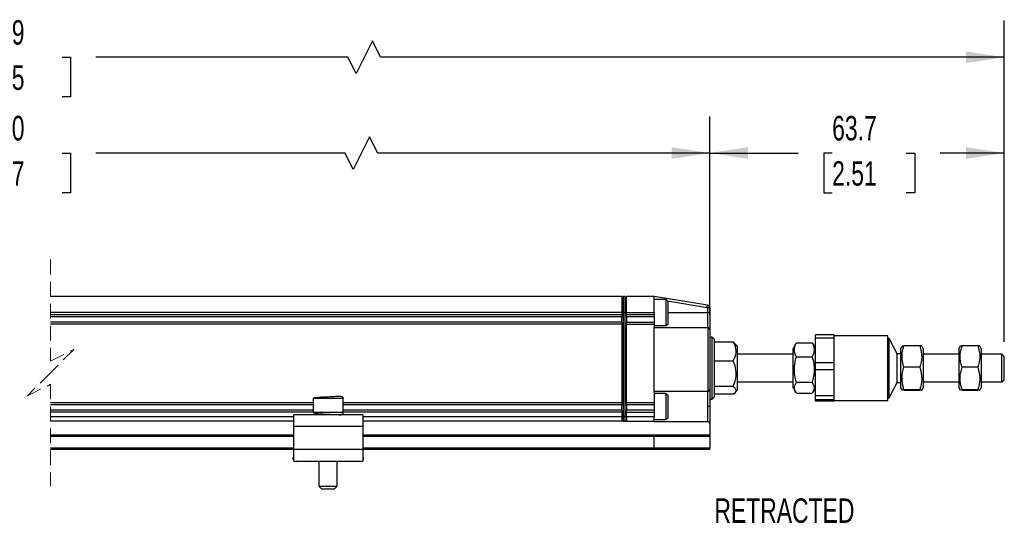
# Model space of a CAD drawing. Header units: millimetres. Extents: x 16 to 683, y 16 to 524.
# Tile 3 of 8: x 258 to 471, y 180 to 289. Entities that reach past the tile are written whole.
import ezdxf

# ---------------------------------------------------------------- set-up
doc = ezdxf.new("R2010")
doc.units = ezdxf.units.MM
doc.header["$LTSCALE"] = 2.5
doc.linetypes.add('HIDDEN', pattern=[1.905, 1.27, -0.635])
doc.layers.add('DIMENSIONS', color=140, linetype='Continuous', lineweight=25)
doc.styles.add('SLDTEXTSTYLE0', font='TXT', dxfattribs={"width": 0.7})
doc.dimstyles.new('SLDDIMSTYLE0', dxfattribs={"dimtxt": 5.39502, "dimasz": 8.255, "dimexe": 0, "dimexo": 0.0625, "dimgap": 1.348755, "dimtad": 0, "dimtih": 1, "dimtoh": 1, "dimrnd": 1e-09, "dimzin": 12, "dimdsep": 46, "dimtxsty": 'SLDTEXTSTYLE0', "dimsah": 1, "dimcen": 0.09, "dimadec": 0, "dimazin": 3, "dimtfac": 1, "dimtofl": 0, "dimtmove": 0, "dimatfit": 3, "dimfxl": 0, "dimfrac": 2, "dimtolj": 1, "dimtzin": 12, "dimarcsym": 0})
doc.dimstyles.new('SLDDIMSTYLE2', dxfattribs={"dimtxt": 5.39502, "dimasz": 8.255, "dimexe": 0, "dimexo": 0.0625, "dimgap": 1.348755, "dimtad": 0, "dimtih": 1, "dimtoh": 1, "dimrnd": 1e-09, "dimzin": 4, "dimdsep": 46, "dimtxsty": 'SLDTEXTSTYLE0', "dimsah": 1, "dimcen": 0.09, "dimadec": 0, "dimazin": 1, "dimtfac": 1, "dimtofl": 0, "dimtmove": 0, "dimatfit": 3, "dimfxl": 0, "dimfrac": 2, "dimtolj": 1, "dimtzin": 12, "dimarcsym": 0})

# ---------------------------------------------------------------- blocks, each defined once
blk = doc.blocks.new('_D_2')
at = {"layer": 'DIMENSIONS'}
for p, q in [((110.36, 230.15), (110.36, 267.78)), ((407.42, 224.85), (407.42, 267.78)), ((333.87, 263.37), (330.34, 256.32)), ((335.64, 259.85), (333.87, 263.37)), ((110.36, 259.85), (239.61, 259.85)), ((246.92, 259.85), (245.11, 259.85)), ((245.11, 259.85), (245.11, 251.27)), ((267.44, 259.85), (269.25, 259.85)), ((269.25, 259.85), (269.25, 251.27)), ((328.58, 259.85), (274.75, 259.85)), ((330.34, 256.32), (328.58, 259.85)), ((407.42, 259.85), (335.64, 259.85)), ((245.11, 251.27), (246.92, 251.27)), ((269.25, 251.27), (267.44, 251.27))]:
    blk.add_line(p, q, dxfattribs=at)
for points in [[(110.36, 259.85), (118.62, 258.58), (118.62, 261.12)], [(407.42, 259.85), (399.16, 261.12), (399.16, 258.58)]]:
    blk.add_solid(points, dxfattribs=at)
at = {"layer": 'DIMENSIONS', "char_height": 5.292, "attachment_point": 1, "style": 'SLDTEXTSTYLE0'}
for s, insert in [('680.0', (246.92, 267.87)), ('26.77', (246.92, 258.09))]:
    blk.add_mtext(s, dxfattribs=dict(at, insert=insert))
blk = doc.blocks.new('_D_3')
at = {"layer": 'DIMENSIONS'}
for p, q in [((407.42, 228.55), (407.42, 267.78)), ((471.07, 219.05), (471.07, 267.78)), ((407.42, 259.85), (426.54, 259.85)), ((433.86, 259.85), (432.04, 259.85)), ((432.04, 259.85), (432.04, 251.27)), ((449.89, 259.85), (451.7, 259.85)), ((451.7, 259.85), (451.7, 251.27)), ((471.07, 259.85), (457.2, 259.85)), ((432.04, 251.27), (433.86, 251.27)), ((451.7, 251.27), (449.89, 251.27))]:
    blk.add_line(p, q, dxfattribs=at)
for points in [[(407.42, 259.85), (415.67, 258.58), (415.67, 261.12)], [(471.07, 259.85), (462.81, 261.12), (462.81, 258.58)]]:
    blk.add_solid(points, dxfattribs=at)
at = {"layer": 'DIMENSIONS', "char_height": 5.292, "attachment_point": 1, "style": 'SLDTEXTSTYLE0'}
for s, insert in [('63.7', (433.86, 267.87)), ('2.51', (433.86, 258.09))]:
    blk.add_mtext(s, dxfattribs=dict(at, insert=insert))
blk = doc.blocks.new('_D_4')
at = {"layer": 'DIMENSIONS'}
for p, q in [((83.16, 228.65), (83.16, 288.48)), ((471.07, 219.05), (471.07, 288.48)), ((334.49, 284.07), (330.96, 277.01)), ((336.25, 280.54), (334.49, 284.07)), ((83.16, 280.54), (239.61, 280.54)), ((246.92, 280.54), (245.11, 280.54)), ((245.11, 280.54), (245.11, 271.97)), ((267.44, 280.54), (269.25, 280.54)), ((269.25, 280.54), (269.25, 271.97)), ((329.2, 280.54), (274.75, 280.54)), ((330.96, 277.01), (329.2, 280.54)), ((471.07, 280.54), (336.25, 280.54)), ((245.11, 271.97), (246.92, 271.97)), ((269.25, 271.97), (267.44, 271.97))]:
    blk.add_line(p, q, dxfattribs=at)
for points in [[(83.16, 280.54), (91.42, 279.27), (91.42, 281.81)], [(471.07, 280.54), (462.81, 281.81), (462.81, 279.27)]]:
    blk.add_solid(points, dxfattribs=at)
at = {"layer": 'DIMENSIONS', "char_height": 5.292, "attachment_point": 1, "style": 'SLDTEXTSTYLE0'}
for s, insert in [('770.9', (246.92, 288.57)), ('30.35', (246.92, 278.79))]:
    blk.add_mtext(s, dxfattribs=dict(at, insert=insert))

msp = doc.modelspace()

# ---------------------------------------------------------------- linework, layer by layer
at = {"color": 7, "linetype": 'HIDDEN', "lineweight": 18}
for p, q in [((264.942, 236.816), (264.942, 214.879)), ((264.942, 214.879), (269.942, 217.379)), ((269.942, 217.379), (264.942, 212.379)), ((264.942, 212.379), (259.942, 207.379)), ((259.942, 207.379), (264.942, 209.879)), ((264.942, 209.879), (264.942, 187.941))]:
    msp.add_line(p, q, dxfattribs=at)
for p, q in [((388.416, 228.879), (264.942, 228.879)), ((388.416, 228.879), (388.416, 225.379)), ((388.67, 228.879), (388.416, 228.625)), ((388.67, 228.879), (388.67, 225.379)), ((389.162, 228.879), (388.67, 228.879)), ((389.162, 225.379), (389.162, 228.879)), ((389.162, 228.879), (389.416, 228.625)), ((395.416, 228.879), (389.416, 228.879)), ((389.416, 225.379), (389.416, 228.879)), ((395.416, 225.379), (395.416, 228.879)), ((406.914, 226.962), (395.416, 228.879)), ((395.416, 228.372), (396.574, 228.179)), ((398.016, 228.179), (395.416, 228.179)), ((398.416, 227.779), (398.016, 228.179)), ((398.016, 223.725), (398.016, 228.179)), ((398.304, 227.89), (406.832, 226.469)), ((398.416, 223.961), (398.416, 227.779)), ((406.916, 226.37), (406.916, 225.379)), ((407.416, 226.37), (406.916, 226.37)), ((407.416, 226.37), (407.416, 225.379)), ((388.416, 225.379), (264.942, 225.379)), ((388.416, 224.879), (264.942, 224.879)), ((388.416, 224.479), (264.942, 224.479)), ((388.416, 225.379), (388.416, 224.879)), ((388.67, 225.379), (388.416, 225.379)), ((388.416, 224.879), (388.416, 224.54)), ((388.416, 223.217), (388.416, 224.54)), ((388.67, 225.379), (388.67, 202.879)), ((388.67, 225.379), (389.162, 225.379)), ((389.162, 202.879), (389.162, 225.379)), ((389.162, 225.379), (389.416, 225.379)), ((389.416, 225.379), (395.416, 225.379)), ((389.416, 224.879), (389.416, 225.379)), ((395.416, 224.879), (389.416, 224.879)), ((389.416, 224.54), (389.416, 224.879)), ((389.416, 224.54), (389.416, 223.217)), ((395.416, 224.479), (389.416, 224.479)), ((395.416, 225.379), (395.416, 224.879)), ((395.416, 224.879), (395.416, 224.479)), ((395.416, 224.479), (395.416, 223.279)), ((398.016, 222.579), (398.016, 223.725)), ((398.416, 225.379), (406.916, 225.379)), ((398.416, 222.979), (398.416, 223.961)), ((406.916, 225.379), (406.916, 222.179)), ((407.416, 225.379), (406.916, 225.379)), ((407.416, 225.379), (407.416, 221.679)), ((388.416, 223.279), (264.942, 223.279)), ((388.416, 222.879), (264.942, 222.879)), ((388.416, 223.217), (388.416, 222.879)), ((388.416, 222.879), (388.416, 205.879)), ((389.416, 223.279), (395.416, 223.279)), ((389.416, 222.879), (389.416, 223.217)), ((389.416, 222.879), (395.416, 222.879)), ((389.416, 205.879), (389.416, 222.879)), ((395.416, 223.279), (395.416, 222.879)), ((395.416, 222.879), (395.416, 222.179)), ((395.416, 222.579), (398.016, 222.579)), ((395.416, 208.317), (395.416, 222.179)), ((395.416, 222.179), (406.916, 222.179)), ((398.016, 222.579), (398.416, 222.979)), ((406.978, 222.175), (406.978, 208.321)), ((407.416, 221.679), (407.416, 208.817)), ((407.916, 220.079), (407.416, 220.079)), ((408.416, 219.579), (407.916, 220.079)), ((407.916, 206.679), (407.916, 220.079)), ((408.416, 207.42), (408.416, 219.579)), ((434.266, 220.554), (430.266, 220.554)), ((430.266, 219.906), (430.266, 220.554)), ((430.266, 219.906), (434.266, 219.906)), ((430.266, 214.547), (430.266, 219.906)), ((434.266, 219.906), (434.266, 220.554)), ((445.866, 220.379), (434.266, 220.379)), ((434.266, 217.227), (434.266, 219.906)), ((445.866, 206.379), (445.866, 220.379)), ((446.166, 219.779), (445.866, 219.779)), ((447.901, 216.476), (446.166, 219.779)), ((446.166, 206.979), (446.166, 219.779)), ((412.473, 218.982), (408.416, 218.982)), ((412.473, 218.982), (412.857, 218.581)), ((413.416, 218.042), (412.916, 218.631)), ((413.416, 208.715), (413.416, 218.042)), ((426.029, 218.69), (425.416, 217.629)), ((425.416, 209.129), (425.416, 217.629)), ((426.129, 218.85), (426.069, 218.667)), ((426.129, 218.85), (429.553, 218.85)), ((429.622, 218.666), (429.553, 218.85)), ((430.266, 217.629), (429.656, 218.685)), ((434.266, 214.547), (434.266, 217.227)), ((448.969, 218.153), (448.666, 217.629)), ((448.666, 217.629), (448.666, 209.129)), ((449.379, 218.218), (449.007, 218.131)), ((452.803, 218.218), (449.379, 218.218)), ((453.516, 217.629), (453.224, 218.134)), ((453.516, 217.629), (453.516, 209.771)), ((461.519, 218.153), (461.216, 217.629)), ((461.216, 217.629), (461.216, 209.129)), ((461.929, 218.218), (461.557, 218.131)), ((465.353, 218.218), (461.929, 218.218)), ((466.066, 217.629), (465.774, 218.134)), ((466.066, 217.629), (466.066, 209.771)), ((408.416, 214.974), (412.473, 214.974)), ((425.416, 216.379), (413.416, 216.379)), ((426.129, 215.785), (429.553, 215.785)), ((448.666, 216.476), (447.901, 216.476)), ((447.901, 210.282), (447.901, 216.476)), ((461.216, 216.379), (453.516, 216.379)), ((470.566, 216.379), (466.066, 216.379)), ((471.066, 215.879), (470.566, 216.379)), ((470.566, 210.379), (470.566, 216.379)), ((471.066, 210.879), (471.066, 215.879)), ((434.266, 214.547), (430.266, 214.547)), ((430.266, 213.106), (430.266, 214.547)), ((430.266, 213.106), (434.266, 213.106)), ((430.266, 207.372), (430.266, 213.106)), ((434.266, 213.106), (434.266, 214.547)), ((434.266, 210.239), (434.266, 213.106)), ((452.803, 213.563), (449.379, 213.563)), ((465.353, 213.563), (461.929, 213.563)), ((470.566, 210.379), (471.066, 210.879)), ((407.416, 208.817), (407.416, 205.079)), ((407.416, 208.817), (407.416, 206.679)), ((412.473, 209.371), (408.416, 209.371)), ((412.916, 208.126), (413.416, 208.715)), ((413.416, 210.379), (425.416, 210.379)), ((425.416, 209.129), (426.029, 208.067)), ((426.129, 210.314), (429.553, 210.314)), ((429.656, 208.072), (430.266, 209.129)), ((434.266, 207.372), (434.266, 210.239)), ((446.166, 206.979), (447.901, 210.282)), ((447.901, 210.282), (448.666, 210.282)), ((448.666, 209.129), (448.969, 208.604)), ((449.379, 208.539), (449.348, 208.547)), ((449.379, 208.723), (452.803, 208.723)), ((452.803, 208.539), (449.379, 208.539)), ((453.224, 208.623), (453.516, 209.129)), ((453.516, 210.379), (461.216, 210.379)), ((453.516, 209.771), (453.516, 209.129)), ((461.216, 209.129), (461.519, 208.604)), ((461.929, 208.539), (461.898, 208.547)), ((461.929, 208.723), (465.353, 208.723)), ((465.353, 208.539), (461.929, 208.539)), ((465.774, 208.623), (466.066, 209.129)), ((466.066, 210.379), (470.566, 210.379)), ((466.066, 209.771), (466.066, 209.129)), ((321.666, 206.779), (321.666, 203.779)), ((328.158, 206.779), (321.666, 206.779)), ((323.416, 207.05), (323.412, 207.279)), ((328.166, 206.779), (328.158, 206.779)), ((328.166, 203.779), (328.166, 206.779)), ((395.416, 208.317), (395.416, 205.879)), ((406.916, 208.317), (395.416, 208.317)), ((398.016, 207.879), (395.416, 207.879)), ((398.416, 207.479), (398.016, 207.879)), ((398.016, 203.676), (398.016, 207.879)), ((398.416, 203.877), (398.416, 207.479)), ((406.916, 208.317), (406.916, 205.079)), ((407.416, 206.679), (407.916, 206.679)), ((407.916, 206.679), (408.416, 207.179)), ((412.473, 207.776), (408.416, 207.776)), ((408.416, 207.179), (408.416, 207.42)), ((429.553, 207.907), (426.129, 207.907)), ((434.266, 207.372), (430.266, 207.372)), ((430.266, 206.578), (430.266, 207.372)), ((430.266, 206.578), (434.266, 206.578)), ((430.266, 206.203), (430.266, 206.578)), ((434.266, 206.578), (434.266, 207.372)), ((434.266, 206.391), (434.266, 206.578)), ((445.866, 206.979), (446.166, 206.979)), ((321.666, 205.879), (264.942, 205.879)), ((321.666, 205.479), (264.942, 205.479)), ((321.666, 204.279), (264.942, 204.279)), ((388.416, 205.879), (328.166, 205.879)), ((388.416, 205.479), (328.166, 205.479)), ((388.416, 204.279), (328.166, 204.279)), ((388.416, 205.879), (388.416, 205.54)), ((388.416, 204.217), (388.416, 205.54)), ((395.416, 205.879), (389.416, 205.879)), ((389.416, 205.54), (389.416, 205.879)), ((389.416, 205.54), (389.416, 204.217)), ((395.416, 205.479), (389.416, 205.479)), ((395.416, 204.279), (389.416, 204.279)), ((395.416, 205.879), (395.416, 205.479)), ((395.416, 205.479), (395.416, 204.279)), ((395.416, 204.279), (395.416, 203.879)), ((407.416, 205.079), (406.916, 205.079)), ((406.916, 205.079), (406.916, 201.84)), ((407.416, 205.079), (407.416, 201.34)), ((434.266, 206.203), (430.266, 206.203)), ((434.266, 206.203), (434.266, 206.391)), ((434.266, 206.379), (445.866, 206.379)), ((321.666, 203.879), (264.942, 203.879)), ((317.416, 202.879), (264.942, 202.879)), ((317.416, 203.279), (317.416, 200.779)), ((332.416, 203.279), (317.416, 203.279)), ((328.158, 203.779), (321.666, 203.779)), ((328.166, 203.779), (328.158, 203.779)), ((388.416, 203.879), (328.166, 203.879)), ((332.416, 203.279), (332.416, 200.779)), ((388.416, 202.879), (332.416, 202.879)), ((388.416, 204.217), (388.416, 203.879)), ((388.416, 203.879), (388.416, 202.879)), ((388.416, 202.879), (388.416, 201.879)), ((388.67, 202.879), (388.416, 202.879)), ((389.162, 202.879), (388.67, 202.879)), ((388.67, 202.879), (388.67, 201.879)), ((389.162, 202.879), (389.416, 202.879)), ((389.162, 201.879), (389.162, 202.879)), ((389.416, 203.879), (389.416, 204.217)), ((389.416, 202.879), (389.416, 203.879)), ((389.416, 203.879), (395.416, 203.879)), ((395.416, 202.879), (389.416, 202.879)), ((389.416, 202.879), (389.416, 201.879)), ((395.416, 203.879), (395.416, 202.879)), ((395.416, 201.879), (395.416, 202.879)), ((395.416, 202.279), (398.016, 202.279)), ((398.016, 202.279), (398.016, 203.676)), ((398.016, 202.279), (398.416, 202.679)), ((398.416, 202.679), (398.416, 203.877)), ((317.416, 201.879), (264.942, 201.879)), ((332.416, 200.779), (317.416, 200.779)), ((317.416, 200.779), (317.416, 195.779)), ((388.416, 201.879), (332.416, 201.879)), ((332.416, 200.779), (332.416, 195.779)), ((388.67, 201.879), (388.416, 202.133)), ((388.67, 201.879), (389.162, 201.879)), ((389.162, 201.879), (389.416, 202.133)), ((389.416, 201.879), (395.416, 201.879)), ((395.416, 201.879), (395.416, 201.84)), ((395.416, 201.84), (406.916, 201.84)), ((407.416, 201.34), (407.416, 198.879)), ((317.416, 198.879), (264.942, 198.879)), ((264.942, 198.679), (317.416, 198.679)), ((395.403, 198.879), (332.416, 198.879)), ((332.416, 198.679), (395.416, 198.679)), ((407.416, 198.879), (395.403, 198.879)), ((395.416, 196.079), (395.416, 198.679)), ((395.416, 198.679), (407.416, 198.679)), ((407.416, 198.679), (407.416, 198.879)), ((407.416, 198.679), (407.416, 196.079)), ((317.416, 196.079), (264.942, 196.079)), ((264.942, 195.879), (317.416, 195.879)), ((317.416, 195.779), (317.416, 193.279)), ((332.416, 195.779), (317.416, 195.779)), ((395.416, 196.079), (332.416, 196.079)), ((332.416, 195.879), (395.403, 195.879)), ((332.416, 195.779), (332.416, 193.279)), ((395.403, 195.879), (407.416, 195.879)), ((407.416, 196.079), (395.416, 196.079)), ((407.416, 195.879), (407.416, 196.079)), ((317.416, 194.099), (317.202, 193.821)), ((317.202, 193.821), (317.416, 193.657)), ((332.629, 193.821), (332.416, 194.099)), ((332.629, 193.821), (332.416, 193.657)), ((317.416, 193.279), (332.416, 193.279)), ((317.908, 193.279), (317.995, 193.212)), ((317.995, 193.212), (318.047, 193.279)), ((322.916, 193.279), (322.916, 187.879)), ((326.916, 187.879), (326.916, 193.279)), ((331.785, 193.279), (331.837, 193.212)), ((331.924, 193.279), (331.837, 193.212)), ((322.916, 187.879), (323.516, 187.279)), ((322.916, 187.879), (326.911, 187.879)), ((323.516, 187.279), (326.312, 187.279)), ((326.312, 187.279), (326.316, 187.279)), ((326.316, 187.279), (326.916, 187.879)), ((326.911, 187.879), (326.916, 187.879))]:
    msp.add_line(p, q)
at = {"flags": 128}
msp.add_lwpolyline([(406.832, 226.469), (406.848, 226.565), (406.864, 226.658), (406.878, 226.743), (406.89, 226.818), (406.901, 226.879), (406.908, 226.925), (406.913, 226.953), (406.914, 226.962)], dxfattribs=at)
for centre, radius, start, end in [((406.816, 226.37), 0.6, 359.99974, 80.53832), ((406.916, 221.678), 0.5, 82.87811, 89.9975), ((406.916, 221.679), 0.5, 359.9981, 82.87584), ((406.916, 208.817), 0.5, 277.12396, 0.00204), ((406.916, 208.818), 0.5, 270.00196, 277.12328), ((406.916, 201.34), 0.5, 0.00052, 89.99884), ((394.604, 198.728), 0.813, 356.48931, 10.63904), ((394.604, 196.029), 0.813, 349.36089, 3.51076)]:
    msp.add_arc(centre, radius, start, end)
for points, knots in [([(406.832, 226.469), (406.844, 226.466), (406.866, 226.46), (406.893, 226.436), (406.913, 226.406), (406.915, 226.382), (406.916, 226.37)], [0, 0, 0, 0, 0.2485152, 0.4998592, 0.7484514, 1, 1, 1, 1]), ([(412.473, 214.974), (412.757, 215.518), (413.319, 216.598), (412.992, 218.084), (412.586, 218.787), (412.473, 218.982)], [0, 0, 0, 0, 0.4230737, 0.84008275, 1, 1, 1, 1]), ([(426.129, 215.785), (426.007, 216.048), (425.765, 216.567), (425.666, 217.388), (425.807, 218.165), (426.019, 218.617), (426.129, 218.85)], [0, 0, 0, 0, 0.2700644, 0.5337322, 0.759721, 1, 1, 1, 1]), ([(429.553, 218.85), (429.675, 218.588), (429.916, 218.069), (430.016, 217.247), (429.875, 216.47), (429.662, 216.018), (429.553, 215.785)], [0, 0, 0, 0, 0.2700667, 0.5337322, 0.7597184, 1, 1, 1, 1]), ([(449.379, 213.563), (449.157, 214.395), (448.743, 215.952), (449.177, 217.498), (449.379, 218.218)], [0, 0, 0, 0, 0.5344362, 1, 1, 1, 1]), ([(452.803, 218.218), (453.024, 217.386), (453.438, 215.829), (453.005, 214.282), (452.803, 213.563)], [0, 0, 0, 0, 0.5344362, 1, 1, 1, 1]), ([(453.22, 218.131), (453.221, 218.132), (453.365, 218.165), (453.082, 218.191), (452.803, 218.218)], [0, 0, 0, 0, 0.0118705, 1, 1, 1, 1]), ([(461.929, 213.563), (461.707, 214.395), (461.293, 215.952), (461.727, 217.498), (461.929, 218.218)], [0, 0, 0, 0, 0.5344362, 1, 1, 1, 1]), ([(465.353, 218.218), (465.574, 217.386), (465.988, 215.829), (465.555, 214.282), (465.353, 213.563)], [0, 0, 0, 0, 0.5344362, 1, 1, 1, 1]), ([(465.77, 218.131), (465.771, 218.132), (465.915, 218.165), (465.632, 218.191), (465.353, 218.218)], [0, 0, 0, 0, 0.0118705, 1, 1, 1, 1]), ([(412.473, 209.371), (412.754, 210.141), (413.318, 211.687), (413.008, 213.67), (412.586, 214.699), (412.473, 214.974)], [0, 0, 0, 0, 0.4205469, 0.8451435, 1, 1, 1, 1]), ([(426.129, 210.314), (426.006, 210.788), (425.758, 211.749), (425.668, 213.171), (425.801, 214.531), (426.019, 215.365), (426.129, 215.785)], [0, 0, 0, 0, 0.2646258, 0.5349628, 0.7653395, 1, 1, 1, 1]), ([(429.553, 215.785), (429.675, 215.31), (429.923, 214.35), (430.014, 212.928), (429.881, 211.568), (429.663, 210.734), (429.553, 210.314)], [0, 0, 0, 0, 0.2646266, 0.5349628, 0.7653387, 1, 1, 1, 1]), ([(449.379, 208.723), (449.157, 209.588), (448.743, 211.206), (449.177, 212.814), (449.379, 213.563)], [0, 0, 0, 0, 0.5345185, 1, 1, 1, 1]), ([(452.803, 213.563), (453.024, 212.698), (453.438, 211.08), (453.005, 209.472), (452.803, 208.723)], [0, 0, 0, 0, 0.5345185, 1, 1, 1, 1]), ([(461.929, 208.723), (461.707, 209.588), (461.293, 211.206), (461.727, 212.814), (461.929, 213.563)], [0, 0, 0, 0, 0.5345185, 1, 1, 1, 1]), ([(465.353, 213.563), (465.574, 212.698), (465.988, 211.08), (465.555, 209.472), (465.353, 208.723)], [0, 0, 0, 0, 0.5345185, 1, 1, 1, 1]), ([(413.13, 208.573), (413.033, 208.784), (412.881, 209.112), (412.581, 209.303), (412.473, 209.371)], [0, 0, 0, 0, 0.641381, 1, 1, 1, 1]), ([(412.473, 207.776), (412.759, 207.962), (413.086, 208.175), (413.125, 208.529), (413.13, 208.573)], [0, 0, 0, 0, 0.87399, 1, 1, 1, 1]), ([(426.069, 208.09), (425.884, 208.46), (425.511, 209.21), (425.921, 209.942), (426.129, 210.314)], [0, 0, 0, 0, 0.4933666, 1, 1, 1, 1]), ([(429.553, 210.314), (429.78, 209.882), (430.174, 209.133), (429.787, 208.401), (429.622, 208.091)], [0, 0, 0, 0, 0.5760934, 1, 1, 1, 1]), ([(449.007, 208.626), (448.988, 208.63), (448.815, 208.667), (449.113, 208.697), (449.379, 208.723)], [0, 0, 0, 0, 0.1069732, 1, 1, 1, 1]), ([(452.803, 208.723), (453.014, 208.689), (453.436, 208.622), (453.013, 208.567), (452.803, 208.539)], [0, 0, 0, 0, 0.5016133, 1, 1, 1, 1]), ([(461.557, 208.626), (461.538, 208.63), (461.365, 208.667), (461.663, 208.697), (461.929, 208.723)], [0, 0, 0, 0, 0.1069732, 1, 1, 1, 1]), ([(465.353, 208.723), (465.564, 208.689), (465.986, 208.622), (465.563, 208.567), (465.353, 208.539)], [0, 0, 0, 0, 0.5016133, 1, 1, 1, 1]), ([(327.644, 207.277), (327.626, 207.274), (327.475, 207.255), (327.193, 207.246), (326.755, 207.219), (326.238, 207.195), (325.608, 207.165), (324.901, 207.132), (324.173, 207.096), (323.487, 207.054), (322.887, 207.018), (322.346, 206.949), (321.917, 206.953), (321.713, 206.812), (321.666, 206.779)], [0, 0, 0, 0, 0.00867, 0.0762431, 0.1403626, 0.2270546, 0.3340643, 0.4548682, 0.5794772, 0.6968777, 0.7979997, 0.8776701, 0.9715369, 1, 1, 1, 1]), ([(327.659, 207.279), (327.73, 207.27), (327.877, 207.251), (328.044, 207.116), (328.142, 206.948), (328.153, 206.834), (328.158, 206.779)], [0, 0, 0, 0, 0.2699601, 0.5620409, 0.7894973, 1, 1, 1, 1]), ([(328.166, 206.779), (328.161, 206.843), (328.152, 206.949), (328.087, 207.033), (328.061, 207.066)], [0, 0, 0, 0, 0.6019125, 1, 1, 1, 1]), ([(321.666, 203.779), (321.713, 203.746), (321.917, 203.604), (322.346, 203.608), (322.887, 203.539), (323.487, 203.503), (324.173, 203.461), (324.901, 203.425), (325.608, 203.392), (326.238, 203.362), (326.755, 203.338), (327.193, 203.312), (327.475, 203.302), (327.626, 203.283), (327.644, 203.281)], [0, 0, 0, 0, 0.0284631, 0.1223299, 0.2020003, 0.3031223, 0.4205228, 0.5451318, 0.6659357, 0.7729454, 0.8596374, 0.9237569, 0.99133, 1, 1, 1, 1]), ([(328.158, 203.779), (328.149, 203.708), (328.131, 203.56), (327.996, 203.393), (327.828, 203.295), (327.714, 203.284), (327.659, 203.279)], [0, 0, 0, 0, 0.2705576, 0.5628103, 0.7899847, 1, 1, 1, 1]), ([(327.83, 203.311), (327.835, 203.312), (327.908, 203.324), (328.025, 203.42), (328.144, 203.584), (328.159, 203.715), (328.166, 203.779)], [0, 0, 0, 0, 0.0263248, 0.3607296, 0.6935429, 1, 1, 1, 1])]:
    msp.add_open_spline(points, degree=3, knots=knots)

# ---------------------------------------------------------------- texts
at = {"layer": 'DIMENSIONS', "insert": (408.404, 185.23), "char_height": 5.2917, "attachment_point": 1, "style": 'SLDTEXTSTYLE0'}
msp.add_mtext('RETRACTED', dxfattribs=at)

# ---------------------------------------------------------------- dimensions: what is measured, and where the dimension line sits
at = {"layer": 'DIMENSIONS'}
for base, p1, p2, text, dimstyle, picture, middle in [((471.066, 280.542), (83.162, 225.479), (471.066, 215.879), '770.9', 'SLDDIMSTYLE0', '_D_4', (257.183, 280.542)), ((407.416, 259.845), (110.362, 226.979), (407.416, 221.679), '680.0', 'SLDDIMSTYLE2', '_D_2', (257.183, 259.845))]:
    dim = msp.add_linear_dim(base=base, p1=p1, p2=p2, text=text, dimstyle=dimstyle, dxfattribs=at)
    dim.commit()
    dim.dimension.update_dxf_attribs({"geometry": picture, "text_midpoint": middle, "dimtype": 160})
dim = msp.add_linear_dim(base=(471.066, 259.845), p1=(407.416, 225.379), p2=(471.066, 215.879), dimstyle='SLDDIMSTYLE0', dxfattribs=at)
dim.commit()
dim.dimension.update_dxf_attribs({"geometry": '_D_3', "text_midpoint": (441.871, 259.845), "dimtype": 160})

doc.saveas('drawing.dxf')
